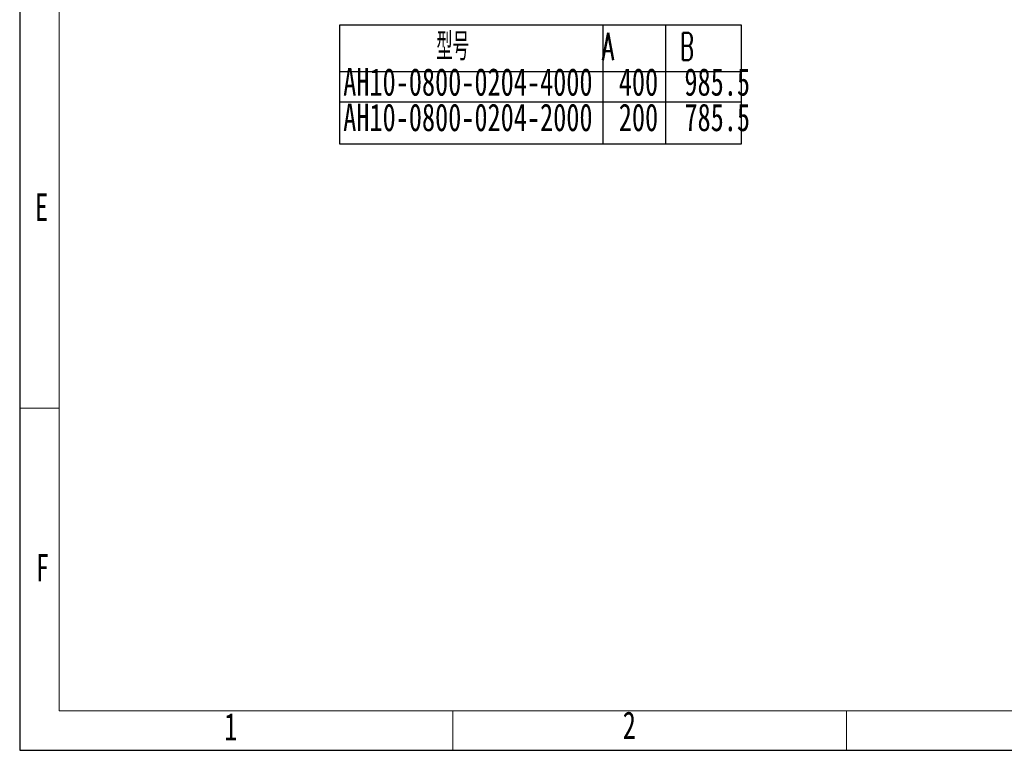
# Model space of a CAD drawing. Header units: millimetres. Extents: x 5 to 517, y 5 to 292.
# Tile 1 of 98: x 5 to 130, y 5 to 98. Entities that reach past the tile are written whole.
import ezdxf

# ---------------------------------------------------------------- set-up
doc = ezdxf.new("R2010")
doc.units = ezdxf.units.MM
doc.layers.add('图框', color=7, linetype='Continuous')
doc.styles.add('SLDTEXTSTYLE0', font='TXT', dxfattribs={"width": 0.542105, "bigfont": 'bigfont'})
doc.styles.add('SLDTEXTSTYLE1', font='TXT', dxfattribs={"width": 0.7})

# ---------------------------------------------------------------- blocks, each defined once
blk = doc.blocks.new('SW_NOTE_0')
at = {"layer": '图框', "color": 0, "char_height": 3.5, "attachment_point": 1}
for s, insert, style in [('\\M+18C5E\\M+18D86          A     B', (11.81, 4.51), 'SLDTEXTSTYLE0'), ('AH10-0800-0204-4000  400  985.5', (0, 0.01), 'SLDTEXTSTYLE1'), ('AH10-0800-0204-2000  200  785.5', (0, -4.49), 'SLDTEXTSTYLE1')]:
    blk.add_mtext(s, dxfattribs=dict(at, insert=insert, style=style))

msp = doc.modelspace()

# ---------------------------------------------------------------- linework, layer by layer
at = {"color": 7, "linetype": 'Continuous', "lineweight": 25}
for p, q in [((5, 291.9994), (5, 5)), ((5, 5), (415.0034, 5))]:
    msp.add_line(p, q, dxfattribs=at)
at = {"color": 7, "linetype": 'Continuous', "lineweight": 18}
for p, q in [((10, 286.9994), (10, 10)), ((10, 48.5), (5, 48.5)), ((10, 10), (410.0034, 10)), ((60.0034, 10), (60.0034, 5)), ((110.0034, 5), (110.0034, 10))]:
    msp.add_line(p, q, dxfattribs=at)
at = {"layer": '图框'}
for p, q in [((45.6647, 97.2063), (96.6326, 97.2063)), ((45.6647, 82.0159), (45.6647, 97.2063)), ((79.0437, 97.2063), (79.0437, 82.0159)), ((87.0387, 82.0159), (87.0387, 97.2063)), ((96.6326, 97.2063), (96.6326, 82.0159)), ((96.6326, 91.2095), (45.6647, 91.2095)), ((45.6647, 87.4125), (96.6326, 87.4125)), ((96.6326, 82.0159), (45.6647, 82.0159))]:
    msp.add_line(p, q, dxfattribs=at)

# ---------------------------------------------------------------- block references
msp.add_blockref('SW_NOTE_0', (46.0839, 91.682), dxfattribs=at)

# ---------------------------------------------------------------- texts
at = {"color": 7, "linetype": 'Continuous', "lineweight": 0, "char_height": 3.5, "attachment_point": 2, "style": 'SLDTEXTSTYLE1'}
for s, insert in [('E', (7.7921, 75.7724)), ('F', (7.8944, 29.9598)), ('2', (82.4183, 9.945)), ('1', (31.8085, 9.7489))]:
    msp.add_mtext(s, dxfattribs=dict(at, insert=insert))

doc.saveas('drawing.dxf')
